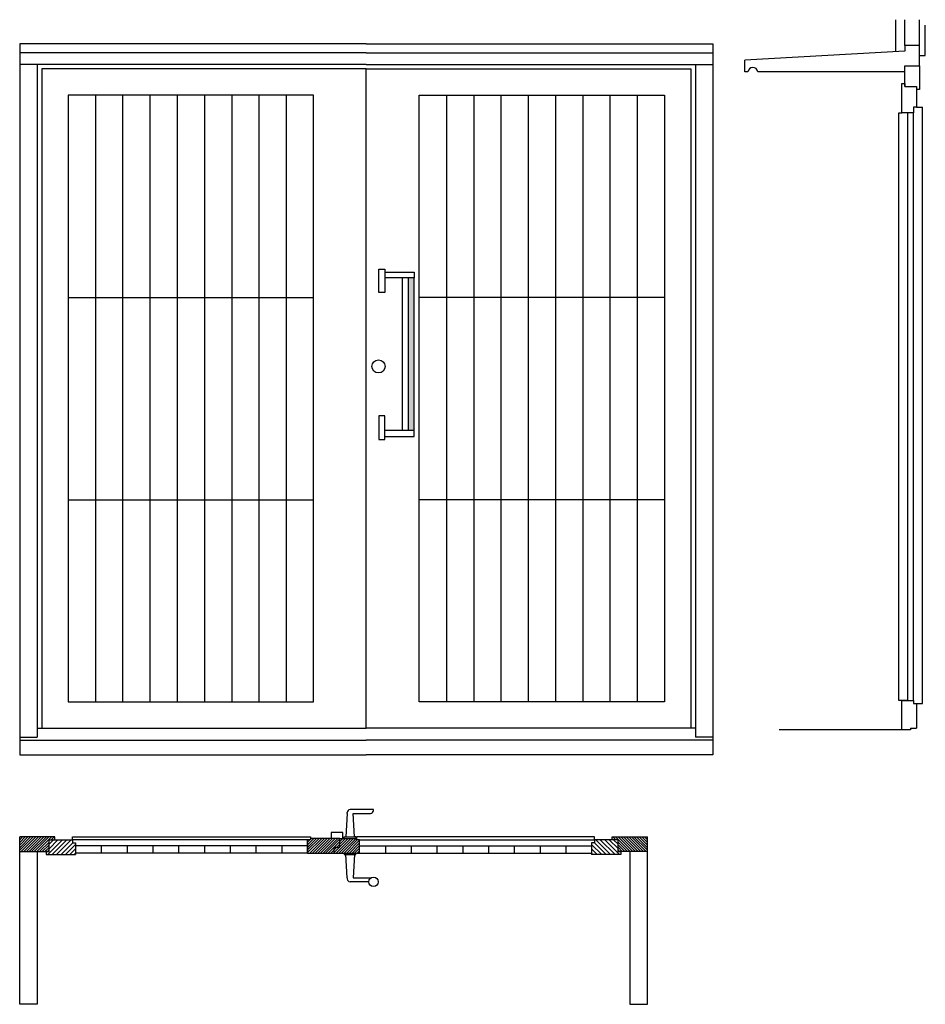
# Model space of a CAD drawing. Extents: x 0.13 to 3.21, y -0.75 to 2.6.
import ezdxf

# ---------------------------------------------------------------- set-up
doc = ezdxf.new("R2010")
doc.units = 0
doc.header["$LTSCALE"] = 0.003367
doc.header["$MEASUREMENT"] = 0
doc.layers.get('0').update_dxf_attribs({"linetype": 'CONTINUOUS'})
pattern_1 = [(45, (0, 0), (-0.004490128, 0.004490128), [])]

msp = doc.modelspace()

# ---------------------------------------------------------------- hatches: boundary and pattern name
msp.add_hatch(color=256).paths.add_polyline_path([(1.4738, 1.7202), (1.4538, 1.7202), (1.4538, 1.2002), (1.4738, 1.2002)])
h = msp.add_hatch()
h.set_pattern_fill('ANSI31', color=256, scale=0.002, style=0)
h.set_pattern_definition(pattern_1)
h.paths.add_polyline_path([(0.2307, -0.1927), (0.2507, -0.1927), (0.2507, -0.1827), (0.1307, -0.1827), (0.1307, -0.2327), (0.2307, -0.2327)])
h = msp.add_hatch()
h.set_pattern_fill('ANSI31', color=256, scale=0.003367, style=0)
h.set_pattern_definition([(45, (0, 0), (-0.00755914, 0.00755914), [])])
h.paths.add_polyline_path([(0.3207, -0.2027), (0.3107, -0.2027), (0.3107, -0.1927), (0.2307, -0.1927), (0.2307, -0.2327), (0.2207, -0.2327), (0.2207, -0.2427), (0.3207, -0.2427)])
h = msp.add_hatch()
h.set_pattern_fill('ANSI31', color=256, scale=0.002, style=0)
h.set_pattern_definition(pattern_1)
h.paths.add_polyline_path([(1.2207, -0.1877), (1.1207, -0.1877), (1.1207, -0.1927), (1.1107, -0.1927), (1.1107, -0.2377), (1.2007, -0.2377), (1.2007, -0.2177), (1.2207, -0.2177)])
h = msp.add_hatch()
h.set_pattern_fill('ANSI31', color=256, scale=0.002, style=0)
h.set_pattern_definition(pattern_1)
h.paths.add_polyline_path([(1.2876, -0.1927), (1.2776, -0.1927), (1.2776, -0.1877), (1.2207, -0.1877), (1.2207, -0.2177), (1.2007, -0.2177), (1.2007, -0.2377), (1.2876, -0.2377)])
h = msp.add_hatch()
h.set_pattern_fill('ANSI31', color=256, scale=0.003367, style=0)
h.set_pattern_definition([(135, (2.398322, 0), (0.00755914, 0.00755914), [])])
h.paths.add_polyline_path([(2.0876, -0.1927), (2.0876, -0.2027), (2.0776, -0.2027), (2.0776, -0.2427), (2.1776, -0.2427), (2.1776, -0.2327), (2.1676, -0.2327), (2.1676, -0.1927)])
h = msp.add_hatch()
h.set_pattern_fill('ANSI31', color=256, scale=0.002, style=0)
h.set_pattern_definition([(135, (2.398322, 0), (0.00449013, 0.00449013), [])])
h.paths.add_polyline_path([(2.1476, -0.1827), (2.1476, -0.1927), (2.1676, -0.1927), (2.1676, -0.2327), (2.2676, -0.2327), (2.2676, -0.1827)])

# ---------------------------------------------------------------- linework, layer by layer
for p, q in [((3.1136, 2.4901), (3.1136, 2.5991)), ((3.1436, 2.5118), (3.1436, 2.5991)), ((3.1936, 2.5118), (3.1936, 2.5991)), ((3.2136, 2.4768), (3.2136, 2.5802)), ((1.3107, 2.5168), (0.1307, 2.5168)), ((0.1307, 2.5168), (0.1307, 0.0968)), ((1.3107, 2.5168), (2.4907, 2.5168)), ((2.4907, 2.5168), (2.4907, 0.0968)), ((1.3107, 2.4868), (0.1307, 2.4868)), ((1.3107, 2.4868), (2.4907, 2.4868)), ((3.1436, 2.4918), (2.5992, 2.4617)), ((3.1936, 2.5118), (3.1436, 2.5118)), ((3.1436, 2.5118), (3.1436, 2.4918)), ((3.1936, 2.4418), (3.1936, 2.5118)), ((2.5992, 2.4217), (2.5992, 2.4617)), ((3.1936, 2.4768), (3.2136, 2.4768)), ((1.3107, 2.4468), (0.1307, 2.4468)), ((0.1907, 2.4468), (0.1907, 0.1568)), ((1.3107, 2.4318), (0.2057, 2.4318)), ((0.2057, 2.4318), (0.2057, 0.1868)), ((1.3107, 2.4468), (2.4907, 2.4468)), ((1.3107, 0.1868), (1.3107, 2.4318)), ((1.3107, 2.4318), (2.4157, 2.4318)), ((2.4157, 2.4318), (2.4157, 0.1868)), ((2.4307, 2.4468), (2.4307, 0.1568)), ((2.6092, 2.4217), (2.5992, 2.4217)), ((3.1436, 2.4218), (2.6436, 2.4218)), ((3.1436, 2.3718), (3.1436, 2.4418)), ((3.1436, 2.4418), (3.1836, 2.4418)), ((3.1836, 2.4418), (3.1936, 2.4418)), ((3.1936, 2.4418), (3.1936, 2.3618)), ((3.1336, 2.2818), (3.1336, 2.3818)), ((3.1336, 2.3818), (3.1436, 2.3818)), ((3.1436, 2.3818), (3.1436, 2.3718)), ((3.1436, 2.3718), (3.1836, 2.3718)), ((3.1836, 2.3718), (3.1836, 2.3018)), ((3.1936, 2.3618), (3.1836, 2.3618)), ((0.2957, 2.3418), (0.2957, 0.2768)), ((1.1307, 2.3418), (0.2957, 2.3418)), ((0.3885, 2.3418), (0.3885, 0.2768)), ((0.4812, 2.3418), (0.4812, 0.2768)), ((0.574, 2.3418), (0.574, 0.2768)), ((0.6668, 2.3418), (0.6668, 0.2768)), ((0.7596, 2.3418), (0.7596, 0.2768)), ((0.7596, 2.3418), (0.7596, 0.2768)), ((0.8524, 2.3418), (0.8524, 0.2768)), ((0.9451, 2.3418), (0.9451, 0.2768)), ((1.0379, 2.3418), (1.0379, 0.2768)), ((1.1307, 0.2768), (1.1307, 2.3418)), ((1.4907, 0.2768), (1.4907, 2.3418)), ((1.4907, 2.3418), (2.3257, 2.3418)), ((1.5835, 2.3418), (1.5835, 0.2768)), ((1.6762, 2.3418), (1.6762, 0.2768)), ((1.769, 2.3418), (1.769, 0.2768)), ((1.8618, 2.3418), (1.8618, 0.2768)), ((1.8618, 2.3418), (1.8618, 0.2768)), ((1.9546, 2.3418), (1.9546, 0.2768)), ((2.0474, 2.3418), (2.0474, 0.2768)), ((2.1401, 2.3418), (2.1401, 0.2768)), ((2.2329, 2.3418), (2.2329, 0.2768)), ((2.3257, 2.3418), (2.3257, 0.2768)), ((3.1236, 0.2818), (3.1236, 2.2818)), ((3.1236, 2.2818), (3.1336, 2.2818)), ((3.1736, 2.2818), (3.1336, 2.2818)), ((3.1536, 0.2818), (3.1536, 2.2818)), ((3.1736, 2.3018), (3.1736, 2.2818)), ((3.1836, 2.3018), (3.1736, 2.3018)), ((3.1736, 0.2818), (3.1736, 2.2818)), ((3.1836, 2.3018), (3.2036, 2.3018)), ((3.2036, 0.2718), (3.2036, 2.3018)), ((1.3538, 1.7502), (1.3738, 1.7502)), ((1.3538, 1.6702), (1.3538, 1.7502)), ((1.3738, 1.7502), (1.3738, 1.6702)), ((1.3738, 1.7502), (1.3738, 1.7402)), ((1.3738, 1.7402), (1.4738, 1.7402)), ((1.4738, 1.7202), (1.3738, 1.7202)), ((1.4338, 1.2002), (1.4338, 1.7202)), ((1.4538, 1.2002), (1.4538, 1.7202)), ((1.4738, 1.7402), (1.4738, 1.7202)), ((1.4738, 1.2002), (1.4738, 1.7202)), ((0.2957, 1.6535), (1.1307, 1.6535)), ((1.3738, 1.6702), (1.3538, 1.6702)), ((2.3257, 1.6535), (1.4907, 1.6535)), ((1.3738, 1.2502), (1.3538, 1.2502)), ((1.3538, 1.2502), (1.3538, 1.1702)), ((1.3738, 1.1702), (1.3738, 1.2502)), ((1.4738, 1.2002), (1.3738, 1.2002)), ((1.3738, 1.1802), (1.4738, 1.1802)), ((1.3738, 1.1702), (1.3738, 1.1802)), ((1.4738, 1.1802), (1.4738, 1.2002)), ((1.3538, 1.1702), (1.3738, 1.1702)), ((0.2957, 0.9651), (1.1307, 0.9651)), ((2.3257, 0.9651), (1.4907, 0.9651)), ((0.2957, 0.2768), (1.1307, 0.2768)), ((2.3257, 0.2768), (1.4907, 0.2768)), ((3.1536, 0.2818), (3.1236, 0.2818)), ((3.1336, 0.1818), (3.1336, 0.2818)), ((3.1336, 0.2818), (3.1736, 0.2818)), ((3.1736, 0.2818), (3.1736, 0.2768)), ((3.1736, 0.2768), (3.1736, 0.2718)), ((3.1736, 0.2718), (3.2036, 0.2718)), ((3.1736, 0.2718), (3.1836, 0.2718)), ((3.1836, 0.2718), (3.1836, 0.1868)), ((0.1907, 0.1868), (1.3107, 0.1868)), ((2.4307, 0.1868), (1.3107, 0.1868)), ((3.1336, 0.1818), (2.7166, 0.1818)), ((3.1636, 0.1818), (3.1336, 0.1818)), ((3.1636, 0.1868), (3.1836, 0.1868)), ((3.1636, 0.1868), (3.1636, 0.1818)), ((0.1307, 0.1568), (0.1907, 0.1568)), ((0.1307, 0.1468), (1.3107, 0.1468)), ((2.4907, 0.1468), (1.3107, 0.1468)), ((2.4907, 0.1568), (2.4307, 0.1568)), ((0.1307, 0.0968), (1.3107, 0.0968)), ((2.4907, 0.0968), (1.3107, 0.0968)), ((1.2454, -0.1027), (1.2454, -0.0997)), ((1.3351, -0.0897), (1.2554, -0.0897)), ((1.3351, -0.0927), (1.3351, -0.0897)), ((1.2454, -0.1027), (1.2404, -0.1827)), ((1.2704, -0.1827), (1.2654, -0.1027)), ((1.2654, -0.1027), (1.3251, -0.1027)), ((0.2507, -0.1827), (0.1307, -0.1827)), ((0.1307, -0.2327), (0.1307, -0.1827)), ((0.2307, -0.1927), (0.3107, -0.1927)), ((0.2307, -0.2327), (0.2307, -0.1927)), ((0.2307, -0.1927), (0.2507, -0.1927)), ((0.2507, -0.1927), (0.2507, -0.1827)), ((0.3107, -0.1827), (1.1207, -0.1827)), ((0.3107, -0.1927), (0.3107, -0.1827)), ((1.1107, -0.1927), (0.3107, -0.1927)), ((0.3107, -0.1927), (0.3107, -0.2027)), ((1.1207, -0.1927), (1.1107, -0.1927)), ((1.1107, -0.2377), (1.1107, -0.1927)), ((1.1207, -0.1827), (1.1207, -0.1927)), ((1.2207, -0.1877), (1.1207, -0.1877)), ((1.2307, -0.1677), (1.1907, -0.1677)), ((1.1907, -0.1677), (1.1907, -0.1877)), ((1.2207, -0.1877), (1.2007, -0.1877)), ((1.2207, -0.1877), (1.2776, -0.1877)), ((1.2207, -0.2177), (1.2207, -0.1877)), ((1.2207, -0.1877), (1.2307, -0.1877)), ((1.2307, -0.1877), (1.2307, -0.1677)), ((1.2354, -0.1827), (1.2754, -0.1827)), ((1.2354, -0.1827), (1.2404, -0.1827)), ((1.2354, -0.1877), (1.2354, -0.1827)), ((1.2754, -0.1827), (1.2704, -0.1827)), ((1.2754, -0.1827), (1.2754, -0.1877)), ((2.0876, -0.1827), (1.2776, -0.1827)), ((1.2776, -0.1827), (1.2776, -0.1927)), ((1.2876, -0.1927), (1.2776, -0.1927)), ((1.2876, -0.1927), (2.0876, -0.1927)), ((1.2876, -0.2377), (1.2876, -0.1927)), ((2.0876, -0.1927), (2.0876, -0.1827)), ((2.1676, -0.1927), (2.0876, -0.1927)), ((2.0876, -0.1927), (2.0876, -0.2027)), ((2.1476, -0.1827), (2.2676, -0.1827)), ((2.1476, -0.1927), (2.1476, -0.1827)), ((2.1676, -0.1927), (2.1476, -0.1927)), ((2.1676, -0.2327), (2.1676, -0.1927)), ((2.2676, -0.2327), (2.2676, -0.1827)), ((0.1307, -0.7527), (0.1307, -0.2327)), ((0.1307, -0.2327), (0.2307, -0.2327)), ((0.1307, -0.2327), (0.1907, -0.2327)), ((0.1907, -0.2327), (0.1907, -0.7527)), ((0.2307, -0.2327), (0.2207, -0.2327)), ((0.2207, -0.2327), (0.2207, -0.2427)), ((0.3107, -0.2027), (0.3207, -0.2027)), ((0.3207, -0.2027), (0.3207, -0.2427)), ((1.1107, -0.2127), (0.3207, -0.2127)), ((0.4085, -0.2127), (0.4085, -0.2377)), ((0.4085, -0.2127), (0.4085, -0.2377)), ((0.4962, -0.2127), (0.4962, -0.2377)), ((0.4962, -0.2127), (0.4962, -0.2377)), ((0.584, -0.2127), (0.584, -0.2377)), ((0.6718, -0.2127), (0.6718, -0.2377)), ((0.7596, -0.2127), (0.7596, -0.2377)), ((0.8474, -0.2127), (0.8474, -0.2377)), ((0.9351, -0.2127), (0.9351, -0.2377)), ((1.0229, -0.2127), (1.0229, -0.2377)), ((1.1107, -0.2027), (1.1107, -0.2377)), ((1.2007, -0.2177), (1.2207, -0.2177)), ((1.2007, -0.2377), (1.2007, -0.2177)), ((1.2876, -0.2127), (2.0776, -0.2127)), ((1.3754, -0.2127), (1.3754, -0.2377)), ((1.4632, -0.2127), (1.4632, -0.2377)), ((1.551, -0.2127), (1.551, -0.2377)), ((1.6387, -0.2127), (1.6387, -0.2377)), ((1.7265, -0.2127), (1.7265, -0.2377)), ((1.8143, -0.2127), (1.8143, -0.2377)), ((1.9021, -0.2127), (1.9021, -0.2377)), ((1.9021, -0.2127), (1.9021, -0.2377)), ((1.9899, -0.2127), (1.9899, -0.2377)), ((1.9899, -0.2127), (1.9899, -0.2377)), ((2.0776, -0.2027), (2.0776, -0.2427)), ((2.0876, -0.2027), (2.0776, -0.2027)), ((2.2676, -0.2327), (2.1676, -0.2327)), ((2.1676, -0.2327), (2.1776, -0.2327)), ((2.1776, -0.2327), (2.1776, -0.2427)), ((2.2076, -0.2327), (2.2076, -0.7527)), ((2.2676, -0.2327), (2.2076, -0.2327)), ((2.2676, -0.7527), (2.2676, -0.2327)), ((0.2207, -0.2427), (0.3207, -0.2427)), ((1.1107, -0.2377), (0.3207, -0.2377)), ((1.1107, -0.2377), (1.2007, -0.2377)), ((1.2007, -0.2377), (1.2984, -0.2377)), ((1.2354, -0.2377), (1.2354, -0.2427)), ((1.2354, -0.2427), (1.2754, -0.2427)), ((1.2454, -0.3227), (1.2404, -0.2427)), ((1.2704, -0.2427), (1.2654, -0.3227)), ((1.2754, -0.2427), (1.2754, -0.2377)), ((1.2876, -0.2377), (2.0776, -0.2377)), ((2.1776, -0.2427), (2.0776, -0.2427)), ((1.2454, -0.3227), (1.2454, -0.3257)), ((1.2654, -0.3227), (1.3251, -0.3227)), ((1.3187, -0.3357), (1.2554, -0.3357)), ((0.1907, -0.7527), (0.1307, -0.7527)), ((2.2076, -0.7527), (2.2676, -0.7527))]:
    msp.add_line(p, q)
for centre, radius in [((1.3521, 1.4189), 0.0222), ((1.3351, -0.3357), 0.0164)]:
    msp.add_circle(centre, radius)
for centre, radius, start, end in [((2.6264, 2.4193), 0.0174, 8.2328, 172.2178), ((1.2554, -0.0997), 0.01, 90, 180), ((1.3251, -0.0927), 0.01, 270, 0), ((1.2554, -0.3257), 0.01, 180, 270)]:
    msp.add_arc(centre, radius, start, end)

doc.saveas('drawing.dxf')
